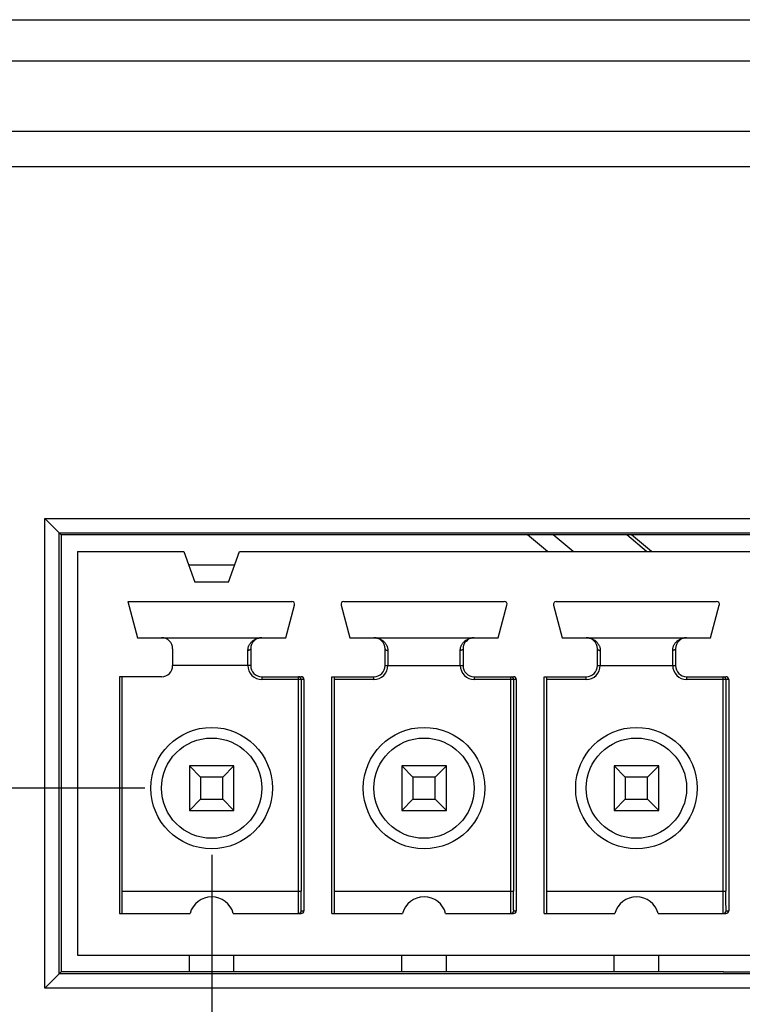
# Model space of a CAD drawing. Header units: millimetres. Extents: x 6 to 426, y 6 to 274.
# Tile 5 of 17: x 132 to 145, y 99 to 116. Entities that reach past the tile are written whole.
import ezdxf

# ---------------------------------------------------------------- set-up
doc = ezdxf.new("R2010")
doc.units = ezdxf.units.MM
doc.header["$LTSCALE"] = 23.749
doc.layers.get('0').update_dxf_attribs({"linetype": 'CONTINUOUS'})
doc.layers.add('DIMENSIONS', color=7, linetype='CONTINUOUS')
doc.styles.get("Standard").update_dxf_attribs({"font": 'txt', "width": 0.85})
doc.dimstyles.new('DIMSTYLE_1', dxfattribs={"dimtxt": 3.5, "dimasz": 3.5, "dimexe": 0.18, "dimexo": 0.0625, "dimgap": 0.09, "dimtad": 0, "dimtih": 1, "dimtoh": 1, "dimdec": 3, "dimdsep": 46, "dimtxsty": 'STANDARD', "dimblk": '_FILLED', "dimblk1": '_FILLED', "dimblk2": '_FILLED', "dimcen": 0.09, "dimadec": 0, "dimazin": 0, "dimtp": 0.001, "dimtm": 0.001, "dimtfac": 1, "dimtdec": 3, "dimtofl": 0, "dimtmove": 0, "dimatfit": 3, "dimldrblk": '_FILLED', "dimfxl": 1, "dimtolj": 1, "dimarcsym": 0})

# ---------------------------------------------------------------- blocks, each defined once
blk = doc.blocks.new('_FILLED')
at = {"color": 0, "linetype": 'BYBLOCK'}
blk.add_solid([(0, 0), (-1, 0.2143), (-1, -0.2143)], dxfattribs=at)
blk = doc.blocks.new('*D2')
at = {"layer": 'DIMENSIONS', "color": 2, "linetype": 'CONTINUOUS'}
for p, q in [((76.957, 102.622), (76.957, 107.622)), ((133.837, 102.622), (75.457, 102.622)), ((126.089, 92.767), (75.457, 92.767)), ((76.957, 92.767), (76.957, 87.767))]:
    blk.add_line(p, q, dxfattribs=at)
at = {"layer": 'DIMENSIONS', "color": 2, "linetype": 'CONTINUOUS', "xscale": 3.5, "yscale": 3.5, "zscale": 3.5}
for p, rotation in [((76.957, 102.622), 270), ((76.957, 92.767), 90)]:
    blk.add_blockref('_FILLED', p, dxfattribs=dict(at, rotation=rotation))
at = {"layer": 'DIMENSIONS', "color": 2, "linetype": 'CONTINUOUS', "insert": (76.957, 99.444), "char_height": 3.5, "width": 39.2, "attachment_point": 2, "line_spacing_factor": 0.9}
blk.add_mtext('0.388{\\Ftxt.shx;\\W1.000000;\\H3.500000; }[9.855]', dxfattribs=at)
blk = doc.blocks.new('*D3')
at = {"layer": 'DIMENSIONS', "color": 2, "linetype": 'CONTINUOUS'}
for p, q in [((118.199, 103.592), (118.199, 67.472)), ((135.037, 101.422), (135.037, 67.472)), ((126.618, 68.972), (103.091, 68.972)), ((118.199, 68.972), (126.618, 68.972)), ((135.037, 68.972), (126.618, 68.972))]:
    blk.add_line(p, q, dxfattribs=at)
at = {"layer": 'DIMENSIONS', "color": 2, "linetype": 'CONTINUOUS', "xscale": 3.5, "yscale": 3.5, "zscale": 3.5, "rotation": 180}
blk.add_blockref('_FILLED', (118.199, 68.972), dxfattribs=at)
at = {"layer": 'DIMENSIONS', "color": 2, "linetype": 'CONTINUOUS', "xscale": 3.5, "yscale": 3.5, "zscale": 3.5}
blk.add_blockref('_FILLED', (135.037, 68.972), dxfattribs=at)
at = {"layer": 'DIMENSIONS', "color": 2, "linetype": 'CONTINUOUS', "insert": (98.891, 70.722), "char_height": 3.5, "width": 42.175, "attachment_point": 3, "line_spacing_factor": 0.9}
blk.add_mtext('0.663{\\Ftxt.shx;\\W1.000000;\\H3.500000; }[16.838]', dxfattribs=at)

msp = doc.modelspace()

# ---------------------------------------------------------------- linework, layer by layer
at = {"color": 7, "linetype": 'CONTINUOUS'}
for p, q in [((119.7359, 116.4168), (202.9019, 116.4168)), ((118.986, 115.6799), (203.6517, 115.6799)), ((118.8339, 114.4168), (203.8039, 114.4168)), ((127.0889, 113.7818), (195.5489, 113.7818)), ((132.043, 99.0329), (132.043, 107.4607)), ((132.3341, 107.1696), (132.043, 107.4607)), ((132.043, 107.4607), (195.1808, 107.4607)), ((132.3014, 99.2914), (132.3014, 107.2023)), ((132.3014, 107.2023), (194.9224, 107.2023)), ((132.3341, 107.1696), (132.3365, 99.3264)), ((194.8897, 107.1696), (132.3341, 107.1696)), ((141.0588, 106.8718), (140.7039, 107.1696)), ((141.5193, 106.8718), (141.1644, 107.1696)), ((142.8373, 106.8718), (142.4821, 107.1696)), ((142.9257, 106.8718), (142.5708, 107.1696)), ((132.6319, 106.8718), (132.6319, 99.6218)), ((132.6319, 106.8718), (134.5367, 106.8718)), ((134.5367, 106.8718), (134.7369, 106.3218)), ((135.3369, 106.3218), (135.5371, 106.8718)), ((135.5371, 106.8718), (194.5919, 106.8718)), ((135.4461, 106.6218), (134.6277, 106.6218)), ((135.3369, 106.3218), (134.7369, 106.3218)), ((133.5327, 105.9718), (133.7069, 105.3218)), ((133.5327, 105.9718), (136.4759, 105.9718)), ((136.3669, 105.3218), (136.5234, 105.9061)), ((137.3596, 105.9089), (137.5169, 105.3218)), ((137.4079, 105.9718), (140.2859, 105.9718)), ((140.1769, 105.3218), (140.3334, 105.9061)), ((141.1696, 105.9089), (141.3269, 105.3218)), ((141.2179, 105.9718), (144.0959, 105.9718)), ((143.9869, 105.3218), (144.1434, 105.9061)), ((133.7069, 105.3218), (136.3669, 105.3218)), ((137.5169, 105.3218), (140.1769, 105.3218)), ((141.3269, 105.3218), (143.9869, 105.3218)), ((134.3369, 105.1218), (134.3369, 104.8218)), ((135.6869, 104.8218), (135.6869, 105.0946)), ((135.7369, 105.1218), (135.7369, 104.8218)), ((138.1469, 104.8218), (138.1469, 105.1218)), ((138.1969, 105.0946), (138.1969, 104.8218)), ((139.4969, 104.8218), (139.4969, 105.0946)), ((139.5469, 105.1218), (139.5469, 104.8218)), ((141.9569, 104.8218), (141.9569, 105.1218)), ((142.0069, 105.0946), (142.0069, 104.8218)), ((143.3069, 104.8218), (143.3069, 105.0946)), ((143.3569, 105.1218), (143.3569, 104.8218)), ((135.7369, 104.8218), (134.3369, 104.8218)), ((138.1469, 104.8218), (139.5469, 104.8218)), ((141.9569, 104.8218), (143.3569, 104.8218)), ((133.3819, 104.6218), (133.3819, 100.3718)), ((134.1369, 104.6218), (133.3819, 104.6218)), ((133.4315, 100.7718), (133.4315, 104.6218)), ((135.9369, 104.6218), (135.9369, 104.5718)), ((135.9369, 104.6218), (136.6419, 104.6218)), ((136.6919, 104.5718), (135.9369, 104.5718)), ((136.5926, 100.7718), (136.5926, 104.6218)), ((136.6426, 104.5718), (136.6426, 100.7718)), ((136.6919, 104.5718), (136.6919, 100.4218)), ((137.1919, 100.3718), (137.1919, 104.6218)), ((137.1919, 104.6218), (137.9469, 104.6218)), ((137.2415, 100.7718), (137.2415, 104.5718)), ((137.9469, 104.5718), (137.2415, 104.5718)), ((137.9469, 104.5718), (137.9469, 104.6218)), ((139.7469, 104.6218), (139.7469, 104.5718)), ((139.7469, 104.6218), (140.4519, 104.6218)), ((140.5019, 104.5718), (139.7469, 104.5718)), ((140.4026, 100.7718), (140.4026, 104.6218)), ((140.4526, 104.5718), (140.4526, 100.7718)), ((140.5019, 104.5718), (140.5019, 100.4218)), ((141.0019, 100.3718), (141.0019, 104.6218)), ((141.0019, 104.6218), (141.7569, 104.6218)), ((141.0515, 100.7718), (141.0515, 104.5718)), ((141.7569, 104.5718), (141.0515, 104.5718)), ((141.7569, 104.5718), (141.7569, 104.6218)), ((143.5569, 104.6218), (143.5569, 104.5718)), ((143.5569, 104.6218), (144.2619, 104.6218)), ((144.3119, 104.5718), (143.5569, 104.5718)), ((144.2126, 100.7718), (144.2126, 104.6218)), ((144.2626, 104.5718), (144.2626, 100.7718)), ((144.3119, 104.5718), (144.3119, 100.4218)), ((134.6369, 103.0218), (134.6369, 102.2218)), ((134.6369, 103.0218), (134.8369, 102.8218)), ((135.4369, 103.0218), (134.6369, 103.0218)), ((135.4369, 103.0218), (135.2369, 102.8218)), ((135.4369, 102.2218), (135.4369, 103.0218)), ((138.4469, 103.0218), (138.4469, 102.2218)), ((138.4469, 103.0218), (138.6469, 102.8218)), ((139.2469, 103.0218), (138.4469, 103.0218)), ((139.2469, 103.0218), (139.0469, 102.8218)), ((139.2469, 102.2218), (139.2469, 103.0218)), ((142.2569, 103.0218), (142.2569, 102.2218)), ((142.2569, 103.0218), (142.4569, 102.8218)), ((143.0569, 103.0218), (142.2569, 103.0218)), ((143.0569, 103.0218), (142.8569, 102.8218)), ((143.0569, 102.2218), (143.0569, 103.0218)), ((134.8369, 102.8218), (134.8369, 102.4218)), ((135.2369, 102.8218), (134.8369, 102.8218)), ((135.2369, 102.4218), (135.2369, 102.8218)), ((138.6469, 102.8218), (138.6469, 102.4218)), ((139.0469, 102.8218), (138.6469, 102.8218)), ((139.0469, 102.4218), (139.0469, 102.8218)), ((142.4569, 102.8218), (142.4569, 102.4218)), ((142.8569, 102.8218), (142.4569, 102.8218)), ((142.8569, 102.4218), (142.8569, 102.8218)), ((134.6369, 102.2218), (134.8369, 102.4218)), ((134.8369, 102.4218), (135.2369, 102.4218)), ((135.4369, 102.2218), (135.2369, 102.4218)), ((138.4469, 102.2218), (138.6469, 102.4218)), ((138.6469, 102.4218), (139.0469, 102.4218)), ((139.2469, 102.2218), (139.0469, 102.4218)), ((142.2569, 102.2218), (142.4569, 102.4218)), ((142.4569, 102.4218), (142.8569, 102.4218)), ((143.0569, 102.2218), (142.8569, 102.4218)), ((134.6369, 102.2218), (135.4369, 102.2218)), ((138.4469, 102.2218), (139.2469, 102.2218)), ((142.2569, 102.2218), (143.0569, 102.2218)), ((133.4315, 100.7718), (136.6426, 100.7718)), ((137.2415, 100.7718), (140.4526, 100.7718)), ((141.0515, 100.7718), (144.2626, 100.7718)), ((136.6452, 100.4218), (136.6919, 100.4218)), ((140.4552, 100.4218), (140.5019, 100.4218)), ((144.2652, 100.4218), (144.3119, 100.4218)), ((133.3819, 100.3718), (134.6496, 100.3718)), ((135.4242, 100.3718), (136.6419, 100.3718)), ((137.1919, 100.3718), (138.4596, 100.3718)), ((139.2342, 100.3718), (140.4519, 100.3718)), ((141.0019, 100.3718), (142.2696, 100.3718)), ((143.0442, 100.3718), (144.2619, 100.3718)), ((132.6319, 99.6218), (194.5919, 99.6218)), ((134.6369, 99.3264), (134.6369, 99.6218)), ((135.4369, 99.3264), (135.4369, 99.6218)), ((138.4469, 99.3264), (138.4469, 99.6218)), ((139.2469, 99.3264), (139.2469, 99.6218)), ((142.2569, 99.3264), (142.2569, 99.6218)), ((143.0569, 99.3264), (143.0569, 99.6218)), ((132.043, 99.0329), (132.3365, 99.3264)), ((194.9224, 99.2914), (132.3014, 99.2914)), ((144.2187, 99.3264), (132.3365, 99.3264)), ((144.2156, 99.3218), (144.9082, 99.3218)), ((195.1808, 99.0329), (132.043, 99.0329))]:
    msp.add_line(p, q, dxfattribs=at)
for centre, radius in [((135.0369, 102.6218), 1.09), ((138.8469, 102.6218), 1.09), ((142.6569, 102.6218), 1.09), ((135.0369, 102.6218), 0.9), ((138.8469, 102.6218), 0.9), ((142.6569, 102.6218), 0.9)]:
    msp.add_circle(centre, radius, dxfattribs=at)
for centre, radius, start, end in [((136.4759, 105.9218), 0.05, 345, 90), ((137.4079, 105.9218), 0.05, 90, 195), ((140.2859, 105.9218), 0.05, 345, 90), ((141.2179, 105.9218), 0.05, 90, 195), ((144.0959, 105.9218), 0.05, 345, 90), ((134.1369, 105.1218), 0.2, 0, 90), ((135.9369, 105.1218), 0.2, 90, 180), ((137.9469, 105.1218), 0.2, 0, 90), ((139.7469, 105.1218), 0.2, 90, 180), ((141.7569, 105.1218), 0.2, 0, 90), ((143.5569, 105.1218), 0.2, 90, 180), ((134.1369, 104.8218), 0.2, 270, 360), ((135.9369, 104.8218), 0.25, 180, 270.00003), ((135.9369, 104.8218), 0.2, 180, 270), ((137.9469, 104.8218), 0.25, 269.99995, 360), ((137.9469, 104.8218), 0.2, 270, 360), ((139.7469, 104.8218), 0.25, 180, 270.00003), ((139.7469, 104.8218), 0.2, 180, 270), ((141.7569, 104.8218), 0.25, 269.99995, 360), ((141.7569, 104.8218), 0.2, 270, 360), ((143.5569, 104.8218), 0.25, 180, 270.00003), ((143.5569, 104.8218), 0.2, 180, 270), ((136.5926, 104.5718), 0.05, 359.99987, 89.99987), ((140.4026, 104.5718), 0.05, 359.99983, 83.5893), ((144.2126, 104.5718), 0.05, 359.99983, 83.5893), ((135.0369, 100.2718), 0.4, 14.47751, 165.52249), ((138.8469, 100.2718), 0.4, 14.47751, 165.52249), ((142.6569, 100.2718), 0.4, 14.47751, 165.52249), ((136.5952, 100.4218), 0.05, 270.00004, 0.00019), ((140.4052, 100.4218), 0.05, 270.00004, 0.00019), ((144.2152, 100.4218), 0.05, 270.00004, 0.00019), ((144.2164, 99.1024), 0.2241, 89.46918, 90.21553)]:
    msp.add_arc(centre, radius, start, end, dxfattribs=at)
for centre, major_axis, ratio, start_param, end_param in [((136.6419, 104.5718), (-0.05, 0), 0.999973, 3.1415927, 4.712389), ((137.2411, 104.5718), (0, 0.05), 0.0073529, -1.5707963, 0), ((140.4519, 104.5718), (-0.05, 0), 0.999973, 3.1415927, 4.712389), ((141.0511, 104.5718), (0, 0.05), 0.0073529, -1.5707963, 0), ((144.2619, 104.5718), (-0.05, 0), 0.999973, 3.1415927, 4.712389), ((133.4286, 100.7718), (0, 0.4), 0.0073529, -3.1415927, -1.5707963), ((137.2386, 100.7718), (0, 0.4), 0.0073529, -3.1415927, -1.5707963), ((141.0486, 100.7718), (0, 0.4), 0.0073529, -3.1415927, -1.5707963), ((136.6419, 100.4218), (0.05, 0), 0.999973, -1.5707963, 0), ((140.4519, 100.4218), (0.05, 0), 0.999973, -1.5707963, 0), ((144.2619, 100.4218), (0.05, 0), 0.999973, -1.5707963, 0)]:
    msp.add_ellipse(centre, major_axis=major_axis, ratio=ratio, start_param=start_param, end_param=end_param, dxfattribs=at)
for points, knots in [([(135.6869, 105.0946), (135.6869, 105.1032), (135.688, 105.1202), (135.6926, 105.1449), (135.6998, 105.1679), (135.7091, 105.1891), (135.7202, 105.2087), (135.7329, 105.2265), (135.7468, 105.2426), (135.7617, 105.2571), (135.7775, 105.27), (135.794, 105.2814), (135.8111, 105.2913), (135.8345, 105.3025), (135.8647, 105.3131), (135.8898, 105.3181), (135.9024, 105.3197)], [0, 0, 0, 0, 0.0764236, 0.1498019, 0.220361, 0.2884231, 0.3542909, 0.4182702, 0.4806205, 0.5415937, 0.601388, 0.660199, 0.7181781, 0.7754723, 0.8884106, 1, 1, 1, 1]), ([(137.9814, 105.3197), (137.994, 105.3181), (138.019, 105.3131), (138.0493, 105.3025), (138.0727, 105.2913), (138.0898, 105.2814), (138.1063, 105.27), (138.1221, 105.2571), (138.137, 105.2426), (138.1509, 105.2265), (138.1635, 105.2087), (138.1746, 105.1891), (138.184, 105.1679), (138.1912, 105.1449), (138.1958, 105.1202), (138.1969, 105.1032), (138.1969, 105.0946)], [0, 0, 0, 0, 0.1115807, 0.2245228, 0.2818173, 0.3397964, 0.3986076, 0.4584023, 0.5193759, 0.5817267, 0.6457064, 0.7115746, 0.7796372, 0.8501969, 0.9235757, 1, 1, 1, 1]), ([(139.4969, 105.0946), (139.4969, 105.1032), (139.498, 105.1202), (139.5026, 105.1449), (139.5098, 105.1679), (139.5191, 105.1891), (139.5302, 105.2087), (139.5429, 105.2265), (139.5568, 105.2426), (139.5717, 105.2571), (139.5875, 105.27), (139.604, 105.2814), (139.6211, 105.2913), (139.6445, 105.3025), (139.6747, 105.3131), (139.6998, 105.3181), (139.7124, 105.3197)], [0, 0, 0, 0, 0.0764236, 0.1498019, 0.220361, 0.2884231, 0.3542909, 0.4182702, 0.4806205, 0.5415937, 0.601388, 0.660199, 0.7181781, 0.7754723, 0.8884106, 1, 1, 1, 1]), ([(141.7914, 105.3197), (141.804, 105.3181), (141.829, 105.3131), (141.8593, 105.3025), (141.8827, 105.2913), (141.8998, 105.2814), (141.9163, 105.27), (141.9321, 105.2571), (141.947, 105.2426), (141.9609, 105.2265), (141.9735, 105.2087), (141.9846, 105.1891), (141.994, 105.1679), (142.0012, 105.1449), (142.0058, 105.1202), (142.0069, 105.1032), (142.0069, 105.0946)], [0, 0, 0, 0, 0.1115807, 0.2245228, 0.2818173, 0.3397964, 0.3986076, 0.4584023, 0.5193759, 0.5817267, 0.6457064, 0.7115746, 0.7796372, 0.8501969, 0.9235757, 1, 1, 1, 1]), ([(143.3069, 105.0946), (143.3069, 105.1032), (143.308, 105.1202), (143.3126, 105.1449), (143.3198, 105.1679), (143.3291, 105.1891), (143.3402, 105.2087), (143.3529, 105.2265), (143.3668, 105.2426), (143.3817, 105.2571), (143.3975, 105.27), (143.414, 105.2814), (143.4311, 105.2913), (143.4545, 105.3025), (143.4847, 105.3131), (143.5098, 105.3181), (143.5224, 105.3197)], [0, 0, 0, 0, 0.0764236, 0.1498019, 0.220361, 0.2884231, 0.3542909, 0.4182702, 0.4806205, 0.5415937, 0.601388, 0.660199, 0.7181781, 0.7754723, 0.8884106, 1, 1, 1, 1]), ([(135.7369, 105.1218), (135.7369, 105.1209), (135.7367, 105.1191), (135.7357, 105.1155), (135.7337, 105.112), (135.731, 105.1089), (135.7284, 105.1066), (135.7255, 105.1044), (135.7222, 105.1025), (135.7186, 105.1007), (135.7146, 105.0991), (135.7104, 105.0977), (135.706, 105.0966), (135.7022, 105.0958), (135.699, 105.0953), (135.6958, 105.095), (135.6918, 105.0948), (135.6885, 105.0946), (135.6869, 105.0946)], [0, 0, 0, 0, 0.0432943, 0.087618, 0.1821122, 0.2337772, 0.2888161, 0.3473755, 0.4094548, 0.4748917, 0.5434633, 0.6149172, 0.6889107, 0.7649069, 0.8034886, 0.8423887, 0.9209623, 1, 1, 1, 1]), ([(138.1469, 105.1218), (138.1469, 105.1209), (138.147, 105.1191), (138.148, 105.1155), (138.15, 105.112), (138.1528, 105.1089), (138.1563, 105.1057), (138.1617, 105.1022), (138.1693, 105.0989), (138.1779, 105.0964), (138.1872, 105.0949), (138.1936, 105.0946), (138.1969, 105.0946)], [0, 0, 0, 0, 0.0432981, 0.0876188, 0.1821395, 0.2338312, 0.288896, 0.4094303, 0.54345, 0.6887997, 0.8423072, 1, 1, 1, 1]), ([(139.5469, 105.1218), (139.5469, 105.1209), (139.5467, 105.1191), (139.5457, 105.1155), (139.5437, 105.112), (139.541, 105.1089), (139.5384, 105.1066), (139.5355, 105.1044), (139.5322, 105.1025), (139.5286, 105.1007), (139.5246, 105.0991), (139.5204, 105.0977), (139.516, 105.0966), (139.5122, 105.0958), (139.509, 105.0953), (139.5058, 105.095), (139.5018, 105.0948), (139.4985, 105.0946), (139.4969, 105.0946)], [0, 0, 0, 0, 0.0432943, 0.087618, 0.1821122, 0.2337772, 0.2888161, 0.3473755, 0.4094548, 0.4748917, 0.5434633, 0.6149172, 0.6889107, 0.7649069, 0.8034886, 0.8423887, 0.9209623, 1, 1, 1, 1]), ([(141.9569, 105.1218), (141.9569, 105.1209), (141.957, 105.1191), (141.958, 105.1155), (141.96, 105.112), (141.9628, 105.1089), (141.9663, 105.1057), (141.9717, 105.1022), (141.9793, 105.0989), (141.9879, 105.0964), (141.9972, 105.0949), (142.0036, 105.0946), (142.0069, 105.0946)], [0, 0, 0, 0, 0.0432981, 0.0876188, 0.1821395, 0.2338312, 0.288896, 0.4094303, 0.54345, 0.6887997, 0.8423072, 1, 1, 1, 1]), ([(143.3569, 105.1218), (143.3569, 105.1209), (143.3567, 105.1191), (143.3557, 105.1155), (143.3537, 105.112), (143.351, 105.1089), (143.3484, 105.1066), (143.3455, 105.1044), (143.3422, 105.1025), (143.3386, 105.1007), (143.3346, 105.0991), (143.3304, 105.0977), (143.326, 105.0966), (143.3222, 105.0958), (143.319, 105.0953), (143.3158, 105.095), (143.3118, 105.0948), (143.3085, 105.0946), (143.3069, 105.0946)], [0, 0, 0, 0, 0.0432943, 0.087618, 0.1821122, 0.2337772, 0.2888161, 0.3473755, 0.4094548, 0.4748917, 0.5434633, 0.6149172, 0.6889107, 0.7649069, 0.8034886, 0.8423887, 0.9209623, 1, 1, 1, 1]), ([(136.5952, 100.3718), (136.5952, 100.3718), (136.5951, 100.3719), (136.5951, 100.372), (136.5951, 100.3721), (136.5951, 100.3723), (136.595, 100.3726), (136.595, 100.3731), (136.5949, 100.3738), (136.5949, 100.3749), (136.5948, 100.3762), (136.5947, 100.3778), (136.5947, 100.3796), (136.5946, 100.3816), (136.5946, 100.3839), (136.5945, 100.3864), (136.5944, 100.3902), (136.5943, 100.3955), (136.5942, 100.4026), (136.5941, 100.4105), (136.594, 100.4193), (136.5939, 100.429), (136.5938, 100.4395), (136.5937, 100.4508), (136.5935, 100.4674), (136.5934, 100.4899), (136.5932, 100.5189), (136.593, 100.5503), (136.5929, 100.5839), (136.5928, 100.6192), (136.5927, 100.6561), (136.5927, 100.694), (136.5926, 100.7327), (136.5926, 100.7588), (136.5926, 100.7718)], [0, 0, 0, 0, 0.0001091, 0.0003485, 0.0007333, 0.0012662, 0.0019482, 0.0027796, 0.0048906, 0.0075995, 0.0109056, 0.0148075, 0.0193025, 0.0243874, 0.0300592, 0.0363148, 0.0431512, 0.0585492, 0.0762135, 0.0961027, 0.1181704, 0.1423611, 0.1686177, 0.1968781, 0.2270719, 0.2929694, 0.3656749, 0.4444895, 0.5286539, 0.6173585, 0.7097469, 0.8049252, 0.9020063, 1, 1, 1, 1]), ([(136.6452, 100.4218), (136.6452, 100.4218), (136.6451, 100.4219), (136.6451, 100.4219), (136.6451, 100.4221), (136.645, 100.4224), (136.645, 100.4228), (136.6449, 100.4236), (136.6449, 100.4245), (136.6448, 100.4257), (136.6447, 100.4271), (136.6447, 100.4286), (136.6446, 100.4304), (136.6445, 100.4332), (136.6444, 100.4372), (136.6443, 100.4426), (136.6442, 100.4487), (136.6441, 100.4557), (136.644, 100.4634), (136.6439, 100.4719), (136.6438, 100.481), (136.6437, 100.4909), (136.6435, 100.5054), (136.6434, 100.5251), (136.6432, 100.5505), (136.643, 100.578), (136.6429, 100.6074), (136.6428, 100.6383), (136.6427, 100.6706), (136.6427, 100.7038), (136.6426, 100.7376), (136.6426, 100.7604), (136.6426, 100.7718)], [0, 0, 0, 0, 0.0001174, 0.0003606, 0.0007478, 0.0012823, 0.0027976, 0.00491, 0.0076198, 0.0109265, 0.0148288, 0.0193237, 0.0244085, 0.0300802, 0.043172, 0.0585696, 0.0762335, 0.0961225, 0.1181901, 0.1423803, 0.1686367, 0.1968967, 0.22709, 0.2929864, 0.3656906, 0.4445041, 0.5286679, 0.6173717, 0.7097592, 0.8049354, 0.9020106, 1, 1, 1, 1]), ([(140.4052, 100.3718), (140.4052, 100.3718), (140.4051, 100.3719), (140.4051, 100.372), (140.4051, 100.3721), (140.4051, 100.3723), (140.405, 100.3726), (140.405, 100.3731), (140.4049, 100.3738), (140.4049, 100.3749), (140.4048, 100.3762), (140.4047, 100.3778), (140.4047, 100.3796), (140.4046, 100.3816), (140.4046, 100.3839), (140.4045, 100.3864), (140.4044, 100.3902), (140.4043, 100.3955), (140.4042, 100.4026), (140.4041, 100.4105), (140.404, 100.4193), (140.4039, 100.429), (140.4038, 100.4395), (140.4037, 100.4508), (140.4035, 100.4674), (140.4034, 100.4899), (140.4032, 100.5189), (140.403, 100.5503), (140.4029, 100.5839), (140.4028, 100.6192), (140.4027, 100.6561), (140.4027, 100.694), (140.4026, 100.7327), (140.4026, 100.7588), (140.4026, 100.7718)], [0, 0, 0, 0, 0.0001091, 0.0003485, 0.0007333, 0.0012662, 0.0019482, 0.0027796, 0.0048906, 0.0075995, 0.0109056, 0.0148075, 0.0193025, 0.0243874, 0.0300592, 0.0363148, 0.0431512, 0.0585492, 0.0762135, 0.0961027, 0.1181704, 0.1423611, 0.1686177, 0.1968781, 0.2270719, 0.2929694, 0.3656749, 0.4444895, 0.5286539, 0.6173585, 0.7097469, 0.8049252, 0.9020063, 1, 1, 1, 1]), ([(140.4552, 100.4218), (140.4552, 100.4218), (140.4551, 100.4219), (140.4551, 100.4219), (140.4551, 100.4221), (140.455, 100.4224), (140.455, 100.4228), (140.4549, 100.4236), (140.4549, 100.4245), (140.4548, 100.4257), (140.4547, 100.4271), (140.4547, 100.4286), (140.4546, 100.4304), (140.4545, 100.4332), (140.4544, 100.4372), (140.4543, 100.4426), (140.4542, 100.4487), (140.4541, 100.4557), (140.454, 100.4634), (140.4539, 100.4719), (140.4538, 100.481), (140.4537, 100.4909), (140.4535, 100.5054), (140.4534, 100.5251), (140.4532, 100.5505), (140.453, 100.578), (140.4529, 100.6074), (140.4528, 100.6383), (140.4527, 100.6706), (140.4527, 100.7038), (140.4526, 100.7376), (140.4526, 100.7604), (140.4526, 100.7718)], [0, 0, 0, 0, 0.0001174, 0.0003606, 0.0007478, 0.0012823, 0.0027976, 0.00491, 0.0076198, 0.0109265, 0.0148288, 0.0193237, 0.0244085, 0.0300802, 0.043172, 0.0585696, 0.0762335, 0.0961225, 0.1181901, 0.1423803, 0.1686367, 0.1968967, 0.22709, 0.2929864, 0.3656906, 0.4445041, 0.5286679, 0.6173717, 0.7097592, 0.8049354, 0.9020106, 1, 1, 1, 1]), ([(144.2152, 100.3718), (144.2152, 100.3718), (144.2151, 100.3719), (144.2151, 100.372), (144.2151, 100.3721), (144.2151, 100.3723), (144.215, 100.3726), (144.215, 100.3731), (144.2149, 100.3738), (144.2149, 100.3749), (144.2148, 100.3762), (144.2147, 100.3778), (144.2147, 100.3796), (144.2146, 100.3816), (144.2146, 100.3839), (144.2145, 100.3864), (144.2144, 100.3902), (144.2143, 100.3955), (144.2142, 100.4026), (144.2141, 100.4105), (144.214, 100.4193), (144.2139, 100.429), (144.2138, 100.4395), (144.2137, 100.4508), (144.2135, 100.4674), (144.2134, 100.4899), (144.2132, 100.5189), (144.213, 100.5503), (144.2129, 100.5839), (144.2128, 100.6192), (144.2127, 100.6561), (144.2127, 100.694), (144.2126, 100.7327), (144.2126, 100.7588), (144.2126, 100.7718)], [0, 0, 0, 0, 0.0001091, 0.0003485, 0.0007333, 0.0012662, 0.0019482, 0.0027796, 0.0048906, 0.0075995, 0.0109056, 0.0148075, 0.0193025, 0.0243874, 0.0300592, 0.0363148, 0.0431512, 0.0585492, 0.0762135, 0.0961027, 0.1181704, 0.1423611, 0.1686177, 0.1968781, 0.2270719, 0.2929694, 0.3656749, 0.4444895, 0.5286539, 0.6173585, 0.7097469, 0.8049252, 0.9020063, 1, 1, 1, 1]), ([(144.2652, 100.4218), (144.2652, 100.4218), (144.2651, 100.4219), (144.2651, 100.4219), (144.2651, 100.4221), (144.265, 100.4224), (144.265, 100.4228), (144.2649, 100.4236), (144.2649, 100.4245), (144.2648, 100.4257), (144.2647, 100.4271), (144.2647, 100.4286), (144.2646, 100.4304), (144.2645, 100.4332), (144.2644, 100.4372), (144.2643, 100.4426), (144.2642, 100.4487), (144.2641, 100.4557), (144.264, 100.4634), (144.2639, 100.4719), (144.2638, 100.481), (144.2637, 100.4909), (144.2635, 100.5054), (144.2634, 100.5251), (144.2632, 100.5505), (144.263, 100.578), (144.2629, 100.6074), (144.2628, 100.6383), (144.2627, 100.6706), (144.2627, 100.7038), (144.2626, 100.7376), (144.2626, 100.7604), (144.2626, 100.7718)], [0, 0, 0, 0, 0.0001174, 0.0003606, 0.0007478, 0.0012823, 0.0027976, 0.00491, 0.0076198, 0.0109265, 0.0148288, 0.0193237, 0.0244085, 0.0300802, 0.043172, 0.0585696, 0.0762335, 0.0961225, 0.1181901, 0.1423803, 0.1686367, 0.1968967, 0.22709, 0.2929864, 0.3656906, 0.4445041, 0.5286679, 0.6173717, 0.7097592, 0.8049354, 0.9020106, 1, 1, 1, 1])]:
    msp.add_open_spline(points, degree=3, knots=knots, dxfattribs=at)

# ---------------------------------------------------------------- dimensions: what is measured, and where the dimension line sits
at = {"layer": 'DIMENSIONS', "color": 2, "linetype": 'CONTINUOUS'}
for base, p1, p2, angle, picture, middle in [((76.9569, 102.6218), (126.0889, 92.7668), (133.8369, 102.6218), 90, '*D2', (72.4944, 97.6943)), ((118.1989, 68.9723), (135.0369, 101.4218), (118.1989, 103.5918), 180, '*D3', (68.8782, 68.9723))]:
    dim = msp.add_linear_dim(base=base, p1=p1, p2=p2, angle=angle, dimstyle='DIMSTYLE_1', dxfattribs=at)
    dim.commit()
    dim.dimension.update_dxf_attribs({"geometry": picture, "text_midpoint": middle, "dimtype": 160})

doc.saveas('drawing.dxf')
